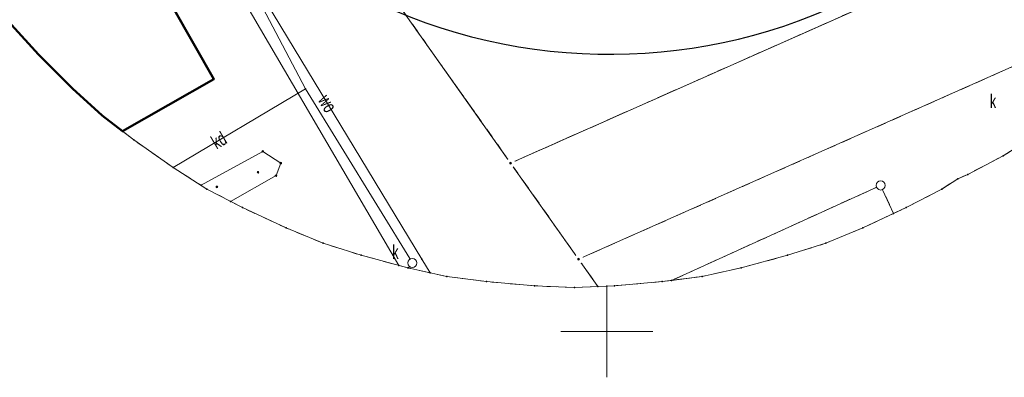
# Model space of a CAD drawing. Header units: millimetres. Extents: x 1588 to 3293, y 391 to 546.
# Tile 2 of 12: x 1659 to 1712, y 391 to 410. Entities that reach past the tile are written whole.
import ezdxf
from ezdxf.enums import TextEntityAlignment as Align

# ---------------------------------------------------------------- set-up
doc = ezdxf.new("R2010")
doc.units = ezdxf.units.MM
doc.set_wipeout_variables(frame=1)
doc.linetypes.add('L_0_02', pattern=[0])
doc.linetypes.add('L_0_03', pattern=[1, 0.5, -0.5])
for name, color, linetype, lineweight in [('EGB_DzialkaEwidencyjna', 7, 'L_0_02', 18), ('EGB_KonturUzytkuGruntowego', 96, 'L_0_03', 18), ('EGB_PunktGraniczny', 7, 'Continuous', 18), ('GES_PrzewodKanalizacyjny', 36, 'Continuous', 18), ('GES_PrzewodWodociagowy', 5, 'Continuous', 18), ('GES_UrzadzeniaSiecKanalizacyjna_P', 7, 'Continuous', 18), ('OT_BudynekNiewykazanyWEGIB', 7, 'Continuous', 18), ('OT_Komunikacja', 7, 'Continuous', 18), ('OT_Rzedna', 7, 'Continuous', 18), ('siatka', 7, 'Continuous', 70)]:
    doc.layers.add(name, color=color, linetype=linetype, lineweight=lineweight)
doc.layers.add('EL- pomocnicze', color=6, linetype='Continuous', plot=False)
doc.styles.get("Standard").update_dxf_attribs({"font": 'arial.ttf'})

# ---------------------------------------------------------------- blocks, each defined once
blk = doc.blocks.new('L_0_02_1')
at = {"color": 0}
blk.add_point((0, 0), dxfattribs=at)
blk = doc.blocks.new('L_0_02_2')
at = {"color": 0}
blk.add_point((0, 0), dxfattribs=at)
blk = doc.blocks.new('EGPG_S')
at = {"color": 0, "linetype": 'Continuous', "lineweight": 18}
blk.add_wipeout([(0, -0.5), (0.25, -0.43), (0.43, -0.25), (0.5, 0), (0.43, 0.25), (0.25, 0.43), (0, 0.5), (-0.25, 0.43), (-0.43, 0.25), (-0.5, 0), (-0.43, -0.25), (-0.25, -0.43)], dxfattribs=at)
blk.add_circle((0, 0), 0.5, dxfattribs=at)
blk = doc.blocks.new('EGPG_N')
at = {"color": 0, "linetype": 'Continuous', "lineweight": 13}
blk.add_wipeout([(0, -0.5), (0.25, -0.43), (0.43, -0.25), (0.5, 0), (0.43, 0.25), (0.25, 0.43), (0, 0.5), (-0.25, 0.43), (-0.43, 0.25), (-0.5, 0), (-0.43, -0.25), (-0.25, -0.43)], dxfattribs=at)
at = {"linetype": 'Continuous', "lineweight": 13}
blk.add_hatch(color=0, dxfattribs=at).paths.add_polyline_path([(0, -0.1, 1), (0, 0.1, 1)])
at = {"color": 0, "linetype": 'Continuous', "lineweight": 13}
blk.add_circle((0, 0), 0.1, dxfattribs=at)
blk = doc.blocks.new('SUKS')
at = {"color": 0, "linetype": 'Continuous', "lineweight": 18}
blk.add_wipeout([(0, -0.5), (0.25, -0.43), (0.43, -0.25), (0.5, 0), (0.43, 0.25), (0.25, 0.43), (0, 0.5), (-0.25, 0.43), (-0.43, 0.25), (-0.5, 0), (-0.43, -0.25), (-0.25, -0.43)], dxfattribs=at)
blk.add_circle((0, 0), 0.5, dxfattribs=at)
blk = doc.blocks.new('OTRN')
at = {"linetype": 'Continuous', "lineweight": 13}
blk.add_hatch(color=0, dxfattribs=at).paths.add_polyline_path([(0, -0.09, 1), (0, 0.09, 1)])
at = {"color": 0, "linetype": 'Continuous', "lineweight": 13}
blk.add_circle((0, 0), 0.0906, dxfattribs=at)

msp = doc.modelspace()

# ---------------------------------------------------------------- linework, layer by layer
at = {"linetype": 'Continuous', "lineweight": 18, "flags": 128}
msp.add_lwpolyline([(1714.071, 404.196), (1712.231, 403.024), (1710.297, 402.017), (1709.755, 401.765), (1708.891, 401.214), (1706.957, 400.207), (1704.587, 399.102), (1702.572, 398.268), (1700.492, 397.612), (1697.967, 396.935), (1695.837, 396.463), (1693.675, 396.179), (1691.07, 395.951), (1688.891, 395.855), (1686.712, 395.951), (1684.108, 396.179), (1681.945, 396.463), (1679.816, 396.935), (1677.291, 397.612), (1675.211, 398.268), (1673.196, 399.102), (1670.826, 400.207), (1668.891, 401.214), (1667.052, 402.386), (1664.91, 403.886), (1663.18, 405.214), (1661.572, 406.687), (1659.723, 408.536), (1658.25, 410.144)], dxfattribs=at)
for p in [(1659.723, 408.536), (1669.273, 407.2), (1661.572, 406.687), (1674.261, 406.675), (1663.18, 405.214), (1664.292, 404.361), (1664.91, 403.886), (1712.231, 403.024), (1667.048, 402.389), (1667.052, 402.386), (1710.297, 402.017), (1709.755, 401.765), (1668.57, 401.419), (1668.891, 401.214), (1708.891, 401.214), (1670.171, 400.548), (1670.826, 400.207), (1706.266, 399.885), (1706.957, 400.207), (1673.196, 399.102), (1704.587, 399.102), (1675.211, 398.268), (1702.572, 398.268), (1677.291, 397.612), (1680.591, 397.395), (1700.492, 397.612), (1679.333, 397.065), (1681.032, 396.666), (1697.967, 396.935), (1681.945, 396.463), (1684.108, 396.179), (1693.675, 396.179), (1694.178, 396.245), (1695.837, 396.463), (1686.712, 395.951), (1688.891, 395.855), (1690.175, 395.912), (1691.07, 395.951)]:
    msp.add_point(p)
at = {"layer": 'EGB_DzialkaEwidencyjna', "linetype": 'Continuous', "lineweight": 18}
for p, q in [((1685.42, 402.628), (1754.547, 433.275)), ((1754.547, 433.275), (1685.42, 402.628)), ((1685.42, 402.628), (1667.087, 428.516)), ((1667.087, 428.516), (1685.42, 402.628)), ((1742.358, 421.015), (1689.121, 397.401)), ((1689.121, 397.401), (1742.358, 421.015)), ((1659.723, 408.536), (1658.25, 410.144)), ((1661.572, 406.687), (1659.723, 408.536)), ((1663.18, 405.214), (1661.572, 406.687)), ((1664.91, 403.886), (1663.18, 405.214)), ((1714.071, 404.196), (1712.231, 403.024)), ((1667.052, 402.386), (1664.91, 403.886)), ((1689.121, 397.401), (1685.42, 402.628)), ((1685.42, 402.628), (1689.121, 397.401)), ((1712.231, 403.024), (1710.297, 402.017)), ((1668.891, 401.214), (1667.052, 402.386)), ((1710.297, 402.017), (1709.755, 401.765)), ((1709.755, 401.765), (1708.891, 401.214)), ((1670.826, 400.207), (1668.891, 401.214)), ((1705.558, 401.415), (1694.178, 396.245)), ((1694.178, 396.245), (1705.558, 401.415)), ((1706.266, 399.885), (1705.558, 401.415)), ((1705.558, 401.415), (1706.266, 399.885)), ((1708.891, 401.214), (1706.957, 400.207)), ((1673.196, 399.102), (1670.826, 400.207)), ((1706.266, 399.885), (1704.587, 399.102)), ((1706.957, 400.207), (1706.266, 399.885)), ((1675.211, 398.268), (1673.196, 399.102)), ((1704.587, 399.102), (1702.572, 398.268)), ((1677.291, 397.612), (1675.211, 398.268)), ((1702.572, 398.268), (1700.492, 397.612)), ((1679.816, 396.935), (1677.291, 397.612)), ((1690.175, 395.912), (1689.121, 397.401)), ((1689.121, 397.401), (1690.175, 395.912)), ((1700.492, 397.612), (1697.967, 396.935)), ((1681.945, 396.463), (1679.816, 396.935)), ((1697.967, 396.935), (1695.837, 396.463)), ((1684.108, 396.179), (1681.945, 396.463)), ((1686.712, 395.951), (1684.108, 396.179)), ((1693.675, 396.179), (1691.07, 395.951)), ((1694.178, 396.245), (1693.675, 396.179)), ((1695.837, 396.463), (1694.178, 396.245)), ((1688.891, 395.855), (1686.712, 395.951)), ((1690.175, 395.912), (1688.891, 395.855)), ((1691.07, 395.951), (1690.175, 395.912))]:
    msp.add_line(p, q, dxfattribs=at)
at = {"layer": 'EGB_KonturUzytkuGruntowego', "color": 96, "linetype": 'L_0_03', "lineweight": 18, "flags": 128}
for points in [[(1709.961, 455.735), (1731.977, 469.446), (1744.68, 428.9), (1685.42, 402.628), (1667.087, 428.516), (1666.824, 428.94)], [(1753.767, 432.125), (1753.315, 431.527), (1753.023, 431.086), (1752.099, 429.863), (1751.303, 428.864), (1749.83, 427.256), (1747.981, 425.407), (1746.373, 423.934), (1744.643, 422.606), (1742.501, 421.106), (1742.358, 421.015), (1689.121, 397.401), (1685.42, 402.628), (1744.68, 428.9), (1754.547, 433.275)], [(1688.891, 395.855), (1686.712, 395.951), (1684.108, 396.179), (1681.945, 396.463), (1679.816, 396.935), (1677.291, 397.612), (1675.211, 398.268), (1673.196, 399.102), (1670.826, 400.207), (1668.891, 401.214), (1667.052, 402.386), (1664.91, 403.886), (1663.18, 405.214), (1661.572, 406.687), (1659.723, 408.536), (1658.25, 410.144), (1656.922, 411.874), (1655.422, 414.016), (1654.25, 415.855), (1653.278, 417.552), (1653.11, 417.815), (1652.103, 419.75), (1652.087, 419.786), (1666.824, 428.94), (1667.087, 428.516), (1685.42, 402.628), (1689.121, 397.401), (1690.175, 395.912)], [(1693.675, 396.179), (1691.07, 395.951), (1690.175, 395.912), (1689.121, 397.401), (1742.358, 421.015), (1740.661, 419.934), (1740.497, 419.84), (1740.298, 419.728), (1740.133, 419.635), (1718.625, 407.649), (1717.943, 407.024), (1716.213, 405.696), (1714.071, 404.196), (1712.231, 403.024), (1710.297, 402.017), (1709.755, 401.765), (1708.891, 401.214), (1706.957, 400.207), (1706.266, 399.885), (1705.558, 401.415), (1694.178, 396.245)], [(1704.587, 399.102), (1702.572, 398.268), (1700.492, 397.612), (1697.967, 396.935), (1695.837, 396.463), (1694.178, 396.245), (1705.558, 401.415), (1706.266, 399.885)]]:
    msp.add_lwpolyline(points, close=True, dxfattribs=at)
at = {"layer": 'EGB_PunktGraniczny'}
for p in [(1685.42, 402.628), (1705.558, 401.415), (1689.121, 397.401)]:
    msp.add_point(p, dxfattribs=at)
at = {"layer": 'EL- pomocnicze'}
msp.add_arc((1690.81, 438.547, 0), 30, 206.1651, 311.4742, dxfattribs=at)
at = {"layer": 'GES_PrzewodKanalizacyjny', "color": 36, "linetype": 'Continuous', "lineweight": 18, "flags": 128}
for points in [[(1665.691, 413.315), (1668.751, 415.145), (1679.333, 397.065)], [(1669.791, 415.155), (1674.261, 406.675), (1680.071, 397.195), (1679.863, 396.925)], [(1667.048, 402.389), (1674.261, 406.675)]]:
    msp.add_lwpolyline(points, dxfattribs=at)
at = {"layer": 'GES_PrzewodWodociagowy', "color": 5, "linetype": 'Continuous', "lineweight": 18, "flags": 128}
msp.add_lwpolyline([(1665.421, 413.905), (1669.161, 415.925), (1670.221, 415.465), (1670.321, 414.355), (1680.591, 397.395), (1681.032, 396.666)], dxfattribs=at)
at = {"layer": 'GES_UrzadzeniaSiecKanalizacyjna_P', "color": 36}
msp.add_point((1680.071, 397.195), dxfattribs=at)
at = {"layer": 'OT_BudynekNiewykazanyWEGIB', "color": 7, "linetype": 'Continuous', "lineweight": 50, "flags": 128}
msp.add_lwpolyline([(1663.18, 405.214), (1661.572, 406.687), (1659.723, 408.536), (1658.25, 410.144), (1656.922, 411.874), (1655.422, 414.016), (1654.25, 415.855), (1654.056, 416.195), (1661.671, 420.535), (1669.273, 407.2), (1664.292, 404.361)], close=True, dxfattribs=at)
at = {"layer": 'OT_Komunikacja', "color": 7, "linetype": 'Continuous', "lineweight": 18, "flags": 128}
msp.add_lwpolyline([(1668.57, 401.419), (1671.931, 403.265), (1672.911, 402.625), (1672.651, 401.945), (1670.171, 400.548)], dxfattribs=at)
at = {"layer": 'OT_Rzedna'}
for p in [(1671.931, 403.265), (1672.911, 402.625), (1671.671, 402.135), (1672.651, 401.945), (1669.431, 401.335)]:
    msp.add_point(p, dxfattribs=at)
at = {"layer": 'siatka', "color": 7, "linetype": 'Continuous', "lineweight": 13, "flags": 128}
for points in [[(1690.661, 390.975), (1690.661, 395.975)], [(1688.161, 393.475), (1693.161, 393.475)]]:
    msp.add_lwpolyline(points, dxfattribs=at)

# ---------------------------------------------------------------- block references
at = {"layer": 'EGB_DzialkaEwidencyjna', "color": 7, "linetype": 'Continuous'}
for name, p, xscale, yscale, zscale, rotation in [('L_0_02_2', (1659.723, 408.536), 0.5, 0.5, 0.5, 315), ('L_0_02_1', (1659.723, 408.536), 0.5, 0.5, 0.5, 132.5), ('L_0_02_2', (1661.572, 406.687), 0.5, 0.5, 0.5, 317.5), ('L_0_02_1', (1661.572, 406.687), 0.5, 0.5, 0.5, 135), ('L_0_02_2', (1663.18, 405.214), 0.5, 0.5, 0.5, 322.5), ('L_0_02_1', (1663.18, 405.214), 0.5, 0.5, 0.5, 137.5), ('L_0_02_2', (1664.91, 403.886), 0.5, 0.5, 0.5, 325), ('L_0_02_1', (1664.91, 403.886), 0.5, 0.5, 0.5, 142.5), ('L_0_02_1', (1685.42, 402.628), 0.5, 0.5, 0.5, 23.91), ('L_0_02_2', (1685.42, 402.628), 0.5, 0.5, 0.5, 305.3), ('L_0_02_2', (1685.42, 402.628), 0.5, 0.5, 0.5, 23.91), ('L_0_02_1', (1685.42, 402.628), 0.4999999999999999, 0.4999999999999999, 0.4999999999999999, 125.3), ('L_0_02_2', (1685.42, 402.628), 0.4999999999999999, 0.4999999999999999, 0.4999999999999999, 125.3), ('L_0_02_1', (1685.42, 402.628), 0.5, 0.5, 0.5, 305.3), ('L_0_02_2', (1712.231, 403.024), 0.5, 0.5, 0.5, 32.49999999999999), ('L_0_02_1', (1712.231, 403.024), 0.5, 0.5, 0.5, 207.5), ('L_0_02_2', (1667.052, 402.386), 0.5, 0.5, 0.5, 327.5), ('L_0_02_1', (1667.052, 402.386), 0.5, 0.5, 0.5, 145), ('L_0_02_2', (1710.297, 402.017), 0.5, 0.5, 0.5, 27.5), ('L_0_02_1', (1710.297, 402.017), 0.5, 0.5, 0.5, 205), ('L_0_02_2', (1709.755, 401.765), 0.5, 0.5, 0.5, 25), ('L_0_02_1', (1709.755, 401.765), 0.4999999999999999, 0.4999999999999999, 0.4999999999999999, 212.5), ('L_0_02_2', (1668.891, 401.214), 0.4999999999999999, 0.4999999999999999, 0.4999999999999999, 332.5), ('L_0_02_1', (1668.891, 401.214), 0.5, 0.5, 0.5, 147.5), ('L_0_02_2', (1705.558, 401.415), 0.5, 0.5, 0.5, 294.83), ('L_0_02_1', (1705.558, 401.415), 0.5, 0.5, 0.5, 204.44), ('L_0_02_2', (1705.558, 401.415), 0.5, 0.5, 0.5, 204.44), ('L_0_02_1', (1705.558, 401.415), 0.5, 0.5, 0.5, 294.83), ('L_0_02_2', (1708.891, 401.214), 0.5, 0.5, 0.5, 32.49999999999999), ('L_0_02_1', (1708.891, 401.214), 0.5, 0.5, 0.5, 207.5), ('L_0_02_2', (1670.826, 400.207), 0.5, 0.5, 0.5, 335), ('L_0_02_1', (1670.826, 400.207), 0.5, 0.5, 0.5, 152.5), ('L_0_02_2', (1706.266, 399.885), 0.5, 0.5, 0.5, 25), ('L_0_02_1', (1706.266, 399.885), 0.4999999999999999, 0.4999999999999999, 0.4999999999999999, 114.83), ('L_0_02_2', (1706.266, 399.885), 0.4999999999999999, 0.4999999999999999, 0.4999999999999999, 114.83), ('L_0_02_1', (1706.266, 399.885), 0.5, 0.5, 0.5, 205), ('L_0_02_2', (1706.957, 400.207), 0.5, 0.5, 0.5, 27.5), ('L_0_02_1', (1706.957, 400.207), 0.5, 0.5, 0.5, 205), ('L_0_02_2', (1673.196, 399.102), 0.5, 0.5, 0.5, 337.5000000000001), ('L_0_02_1', (1673.196, 399.102), 0.5, 0.5, 0.5, 155), ('L_0_02_1', (1704.587, 399.102), 0.4999999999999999, 0.4999999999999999, 0.4999999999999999, 202.4999999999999), ('L_0_02_2', (1704.587, 399.102), 0.5, 0.5, 0.5, 25), ('L_0_02_2', (1675.211, 398.268), 0.5, 0.5, 0.5, 342.5), ('L_0_02_1', (1675.211, 398.268), 0.5, 0.5, 0.5, 157.5), ('L_0_02_2', (1702.572, 398.268), 0.5, 0.5, 0.5, 22.5), ('L_0_02_1', (1702.572, 398.268), 0.5, 0.5, 0.5, 197.4999999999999), ('L_0_02_2', (1677.291, 397.612), 0.5, 0.5, 0.5, 345), ('L_0_02_1', (1677.291, 397.612), 0.5, 0.5, 0.5, 162.5), ('L_0_02_2', (1689.121, 397.401), 0.5, 0.5, 0.5, 23.92), ('L_0_02_1', (1689.121, 397.401), 0.4999999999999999, 0.4999999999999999, 0.4999999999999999, 125.3), ('L_0_02_2', (1689.121, 397.401), 0.5, 0.5, 0.5, 305.3), ('L_0_02_1', (1689.121, 397.401), 0.5, 0.5, 0.5, 23.92), ('L_0_02_2', (1689.121, 397.401), 0.4999999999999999, 0.4999999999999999, 0.4999999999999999, 125.3), ('L_0_02_1', (1689.121, 397.401), 0.5, 0.5, 0.5, 305.3), ('L_0_02_2', (1700.492, 397.612), 0.5, 0.5, 0.5, 17.5), ('L_0_02_1', (1700.492, 397.612), 0.5, 0.5, 0.5, 194.9999999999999), ('L_0_02_2', (1679.816, 396.935), 0.5, 0.5, 0.5, 347.5), ('L_0_02_1', (1679.816, 396.935), 0.5, 0.5, 0.5, 165), ('L_0_02_2', (1697.967, 396.935), 0.5, 0.5, 0.5, 15), ('L_0_02_1', (1697.967, 396.935), 0.5, 0.5, 0.5, 192.4999999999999), ('L_0_02_2', (1681.945, 396.463), 0.5, 0.5, 0.5, 352.5), ('L_0_02_1', (1681.945, 396.463), 0.5, 0.5, 0.5, 167.5), ('L_0_02_2', (1684.108, 396.179), 0.5, 0.5, 0.5, 355), ('L_0_02_1', (1684.108, 396.179), 0.5, 0.5, 0.5, 172.5), ('L_0_02_2', (1693.675, 396.179), 0.5, 0.5, 0.5, 7.499999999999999), ('L_0_02_1', (1693.675, 396.179), 0.5, 0.5, 0.5, 185), ('L_0_02_2', (1694.178, 396.245), 0.5, 0.5, 0.5, 24.44), ('L_0_02_1', (1694.178, 396.245), 0.5, 0.5, 0.5, 187.4999999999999), ('L_0_02_2', (1694.178, 396.245), 0.5, 0.5, 0.5, 7.499999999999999), ('L_0_02_1', (1694.178, 396.245), 0.5, 0.5, 0.5, 24.44), ('L_0_02_2', (1695.837, 396.463), 0.5, 0.5, 0.5, 12.5), ('L_0_02_1', (1695.837, 396.463), 0.5, 0.5, 0.5, 187.4999999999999), ('L_0_02_2', (1686.712, 395.951), 0.5, 0.5, 0.5, 357.5000000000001), ('L_0_02_1', (1686.712, 395.951), 0.5, 0.5, 0.5, 175), ('L_0_02_1', (1688.891, 395.855), 0.5, 0.5, 0.5, 177.5), ('L_0_02_2', (1688.891, 395.855), 0.5, 0.5, 0.5, 2.5), ('L_0_02_2', (1690.175, 395.912), 0.5, 0.5, 0.5, 2.5), ('L_0_02_1', (1690.175, 395.912), 0.4999999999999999, 0.4999999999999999, 0.4999999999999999, 125.3), ('L_0_02_2', (1690.175, 395.912), 0.4999999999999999, 0.4999999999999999, 0.4999999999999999, 125.3), ('L_0_02_1', (1690.175, 395.912), 0.5, 0.5, 0.5, 182.5), ('L_0_02_2', (1691.07, 395.951), 0.5, 0.5, 0.5, 5), ('L_0_02_1', (1691.07, 395.951), 0.5, 0.5, 0.5, 182.5)]:
    msp.add_blockref(name, p, dxfattribs=dict(at, xscale=xscale, yscale=yscale, zscale=zscale, rotation=rotation))
at = {"layer": 'OT_Rzedna', "linetype": 'Continuous', "xscale": 0.5, "yscale": 0.5, "zscale": 0.5}
for p in [(1671.931, 403.265), (1672.911, 402.625), (1671.671, 402.135), (1672.651, 401.945), (1669.431, 401.335)]:
    msp.add_blockref('OTRN', p, dxfattribs=at)

# ---------------------------------------------------------------- texts
at = {"layer": 'GES_PrzewodKanalizacyjny', "color": 36, "lineweight": 15, "width": 0.66}
msp.add_text('kd', height=0.75, rotation=30.7, dxfattribs=at).set_placement((1669.541, 403.87), align=Align.MIDDLE_CENTER)
at = {"layer": 'GES_PrzewodWodociagowy', "color": 5, "lineweight": 15, "width": 0.66}
msp.add_text('wo', height=0.75, rotation=301.2, dxfattribs=at).set_placement((1675.456, 405.875), align=Align.MIDDLE_CENTER)
at = {"layer": 'GES_UrzadzeniaSiecKanalizacyjna_P', "color": 36, "lineweight": 15, "width": 0.66}
for p in [(1711.851, 405.395), (1679.321, 397.195)]:
    msp.add_text('k', height=0.75, dxfattribs=at).set_placement(p, align=Align.BOTTOM_RIGHT)

# ---------------------------------------------------------------- next in the draw order: block references
at = {"layer": 'EGB_PunktGraniczny', "linetype": 'Continuous', "xscale": 0.5, "yscale": 0.5, "zscale": 0.5}
for name, p in [('EGPG_N', (1685.42, 402.628)), ('EGPG_S', (1705.558, 401.415)), ('EGPG_N', (1689.121, 397.401))]:
    msp.add_blockref(name, p, dxfattribs=at)
at = {"layer": 'GES_UrzadzeniaSiecKanalizacyjna_P', "color": 36, "linetype": 'Continuous', "xscale": 0.5, "yscale": 0.5, "zscale": 0.5}
msp.add_blockref('SUKS', (1680.071, 397.195), dxfattribs=at)

# ---------------------------------------------------------------- next in the draw order: linework, layer by layer
for p in [(1679.816, 396.935), (1679.863, 396.925)]:
    msp.add_point(p)

doc.saveas('drawing.dxf')
